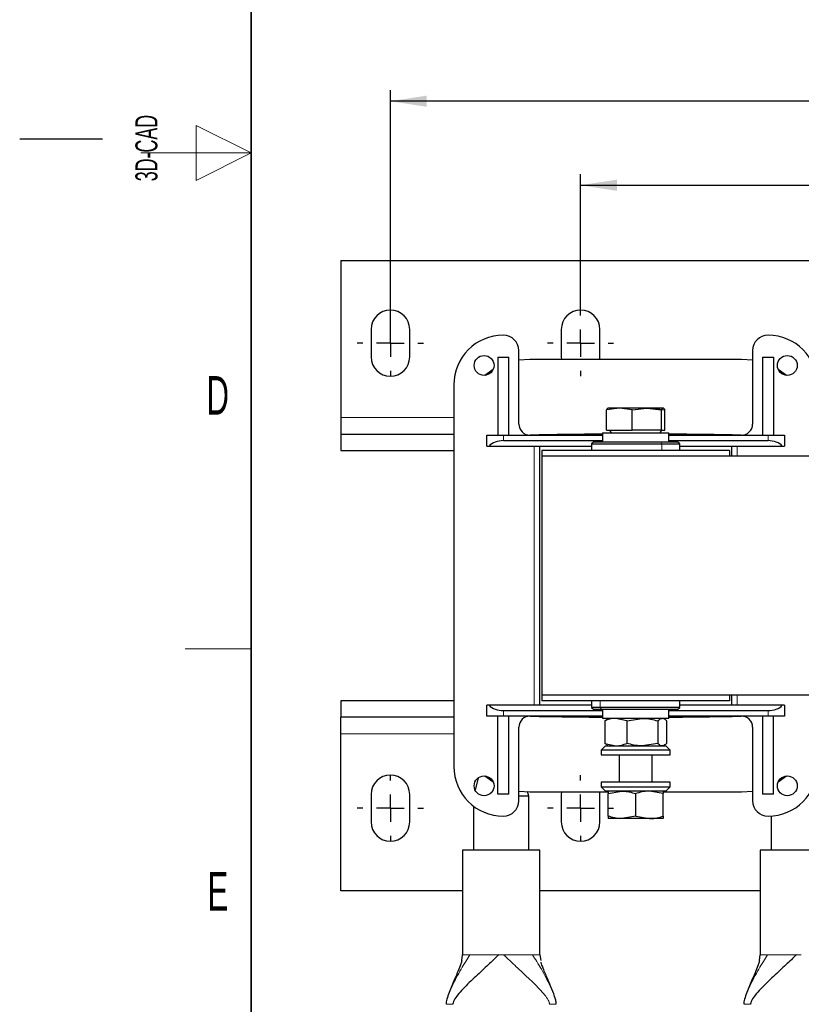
# Model space of a CAD drawing. Header units: millimetres. Extents: x 5 to 418, y 2 to 292.
# Tile 2 of 20: x 5 to 76, y 70 to 159. Entities that reach past the tile are written whole.
import ezdxf

# ---------------------------------------------------------------- set-up
doc = ezdxf.new("R2010")
doc.units = ezdxf.units.MM
doc.layers.add('SLD-0', color=7, linetype='Continuous')
doc.styles.add('SLDTEXTSTYLE0', font='TXT', dxfattribs={"width": 0.605})
doc.dimstyles.new('SLDDIMSTYLE0', dxfattribs={"dimtxt": 3.5, "dimasz": 3.302, "dimexe": 0, "dimexo": 0.0625, "dimgap": 0.875, "dimtad": 1, "dimlfac": 2, "dimrnd": 1e-09, "dimzin": 12, "dimdsep": 46, "dimtxsty": 'SLDTEXTSTYLE0', "dimsah": 1, "dimcen": 0.09, "dimadec": 0, "dimazin": 3, "dimtfac": 1, "dimtofl": 0, "dimtmove": 0, "dimatfit": 3, "dimfxl": 1, "dimfrac": 2, "dimtolj": 1, "dimtzin": 12, "dimarcsym": 0})

# ---------------------------------------------------------------- blocks, each defined once
blk = doc.blocks.new('SW_NOTE_0_2')
at = {"layer": 'SLD-0', "color": 0, "char_height": 2, "attachment_point": 1, "rotation": 90, "style": 'SLDTEXTSTYLE0'}
for s, insert in [('noch Dritten zugänglich gemacht werden, und sie darf durch den Empfänger oder', (0.422, 0)), ('Ohne unsere vorherige Zustimmung darf diese Zeichnung weder vervielfältigt,', (-2.578, 0)), ('Dritte auch nicht in anderer Weise missbräuchlich verwendet werden.', (3.422, 0))]:
    blk.add_mtext(s, dxfattribs=dict(at, insert=insert))
blk = doc.blocks.new('_D_4')
at = {"layer": 'SLD-0'}
for p, q in [((55.872, 132.989), (55.872, 145.318)), ((133.872, 131.239), (133.872, 145.318)), ((55.872, 144.318), (133.872, 144.318))]:
    blk.add_line(p, q, dxfattribs=at)
for points in [[(55.872, 144.318), (59.174, 143.81), (59.174, 144.826)], [(133.872, 144.318), (130.57, 144.826), (130.57, 143.81)]]:
    blk.add_solid(points, dxfattribs=at)
at = {"layer": 'SLD-0', "insert": (90.861, 148.829), "char_height": 3.5, "attachment_point": 1, "style": 'SLDTEXTSTYLE0'}
blk.add_mtext('156', dxfattribs=at)
blk = doc.blocks.new('_D_5')
at = {"layer": 'SLD-0'}
for p, q in [((38.622, 131.239), (38.622, 152.943)), ((151.122, 131.239), (151.122, 152.943)), ((151.122, 151.943), (38.622, 151.943))]:
    blk.add_line(p, q, dxfattribs=at)
for points in [[(38.622, 151.943), (41.924, 151.435), (41.924, 152.451)], [(151.122, 151.943), (147.82, 152.451), (147.82, 151.435)]]:
    blk.add_solid(points, dxfattribs=at)
at = {"layer": 'SLD-0', "insert": (90.861, 156.455), "char_height": 3.5, "attachment_point": 1, "style": 'SLDTEXTSTYLE0'}
blk.add_mtext('225', dxfattribs=at)
blk = doc.blocks.new('SW_CENTERMARKSYMBOL_0')
at = {"layer": 'SLD-0', "color": 0}
for p, q in [((0, 2.5), (0, 3)), ((0, 0), (0, 1.25)), ((-2.5, 0), (-3, 0)), ((0, 0), (-1.25, 0)), ((0, 0), (0, -1.25)), ((0, 0), (1.25, 0)), ((2.5, 0), (3, 0)), ((0, -2.5), (0, -3))]:
    blk.add_line(p, q, dxfattribs=at)
blk = doc.blocks.new('SW_CENTERMARKSYMBOL_3')
at = {"layer": 'SLD-0', "color": 0}
for p, q in [((0, 2.5), (0, 3)), ((0, 0), (0, 1.25)), ((-2.5, 0), (-3, 0)), ((0, 0), (-1.25, 0)), ((0, 0), (0, -1.25)), ((0, 0), (1.25, 0)), ((2.5, 0), (3, 0)), ((0, -2.5), (0, -3))]:
    blk.add_line(p, q, dxfattribs=at)
blk = doc.blocks.new('SW_CENTERMARKSYMBOL_5')
at = {"layer": 'SLD-0', "color": 0}
for p, q in [((0, 2.5), (0, 3)), ((0, 0), (0, 1.25)), ((-2.5, 0), (-3, 0)), ((0, 0), (-1.25, 0)), ((0, 0), (0, -1.25)), ((0, 0), (1.25, 0)), ((2.5, 0), (3, 0)), ((0, -2.5), (0, -3))]:
    blk.add_line(p, q, dxfattribs=at)
blk = doc.blocks.new('SW_CENTERMARKSYMBOL_8')
at = {"layer": 'SLD-0', "color": 0}
for p, q in [((0, 2.5), (0, 3)), ((0, 0), (0, 1.25)), ((-2.5, 0), (-3, 0)), ((0, 0), (-1.25, 0)), ((0, 0), (0, -1.25)), ((0, 0), (1.25, 0)), ((2.5, 0), (3, 0)), ((0, -2.5), (0, -3))]:
    blk.add_line(p, q, dxfattribs=at)

msp = doc.modelspace()

# ---------------------------------------------------------------- linework, layer by layer
at = {"color": 7, "linetype": 'Continuous', "lineweight": 25}
for p, q in [((34.1218, 137.4893), (34.1218, 123.2393)), ((34.1218, 137.4893), (155.6218, 137.4893)), ((36.8718, 131.2393), (36.8718, 128.7393)), ((40.3718, 128.7393), (40.3718, 131.2393)), ((54.1218, 131.2393), (54.1218, 128.7393)), ((57.6218, 128.7393), (57.6218, 131.2393)), ((48.3718, 128.7143), (49.3718, 128.7143)), ((48.3718, 128.7143), (48.3718, 121.6393)), ((49.3718, 121.6393), (49.3718, 128.7143)), ((50.2718, 122.6416), (50.2718, 129.3143)), ((54.1218, 128.7393), (54.1363, 128.5143)), ((57.6073, 128.5143), (57.6218, 128.7393)), ((71.4718, 129.3143), (71.4718, 122.6416)), ((72.3718, 128.7143), (72.3718, 121.6393)), ((72.3718, 128.7143), (73.3718, 128.7143)), ((73.3718, 128.7143), (73.3718, 121.6393)), ((51.2718, 128.5143), (50.2718, 128.437)), ((70.4718, 128.5143), (51.2718, 128.5143)), ((71.4718, 128.437), (70.4718, 128.5143)), ((47.9437, 127.5977), (47.1819, 127.0663)), ((74.5617, 127.0663), (73.7998, 127.5977)), ((44.3718, 126.2143), (44.3718, 91.5643)), ((59.392, 124.0893), (58.2286, 123.9486)), ((58.2286, 122.0893), (58.2286, 123.9486)), ((58.3718, 124.0893), (58.3566, 124.0838)), ((59.392, 124.0893), (58.3723, 124.0893)), ((61.8769, 124.0893), (59.392, 124.0893)), ((60.5553, 123.9486), (59.392, 124.0893)), ((60.5553, 123.9486), (61.8769, 124.0893)), ((60.5553, 122.0893), (60.5553, 123.9486)), ((61.8769, 124.0893), (63.1985, 123.9486)), ((63.3567, 124.0893), (61.8769, 124.0893)), ((62.3516, 124.0893), (63.515, 123.9486)), ((63.1985, 122.0893), (63.1985, 123.9486)), ((63.3869, 124.0838), (63.3718, 124.0893)), ((63.515, 122.0893), (63.515, 123.9486)), ((34.1218, 123.2393), (34.1218, 121.7393)), ((34.1218, 121.7393), (34.1218, 120.2393)), ((34.1218, 121.7393), (44.3718, 121.7393)), ((47.3718, 120.6393), (47.3718, 121.6393)), ((47.3718, 121.6393), (48.8718, 121.6393)), ((48.8718, 121.6393), (57.8718, 121.6393)), ((57.8718, 121.8393), (57.8718, 121.0393)), ((57.8718, 121.8393), (63.8718, 121.8393)), ((58.2286, 122.0893), (60.5553, 122.0893)), ((58.5074, 122.0893), (58.6518, 121.8393)), ((63.1985, 122.0893), (60.5553, 122.0893)), ((63.0918, 121.8393), (63.2361, 122.0893)), ((63.1985, 122.0893), (63.515, 122.0893)), ((63.8718, 121.0393), (63.8718, 121.8393)), ((63.8718, 121.6393), (72.8718, 121.6393)), ((72.8718, 121.6393), (74.3718, 121.6393)), ((74.3718, 121.6393), (74.3718, 120.6393)), ((47.3718, 120.6393), (47.5727, 120.6393)), ((47.5727, 120.6393), (56.8718, 120.6393)), ((48.8718, 121.1393), (57.8718, 121.1393)), ((52.1718, 97.1393), (52.1718, 120.6393)), ((57.0718, 121.0393), (56.8718, 120.8393)), ((56.8718, 120.8393), (56.8718, 120.2393)), ((56.8718, 120.8393), (63.2559, 120.8393)), ((57.0718, 121.0393), (63.1367, 121.0393)), ((63.1367, 121.0393), (64.6718, 121.0393)), ((63.2559, 120.8393), (64.8718, 120.8393)), ((63.8718, 121.1393), (72.8718, 121.1393)), ((64.8718, 120.8393), (64.6718, 121.0393)), ((64.8718, 120.2393), (64.8718, 120.8393)), ((64.8718, 120.6393), (74.1708, 120.6393)), ((69.5718, 120.6393), (69.5718, 119.7393)), ((74.1708, 120.6393), (74.3718, 120.6393)), ((34.1218, 120.2393), (44.3718, 120.2393)), ((52.3718, 120.2393), (52.3718, 119.7393)), ((69.3718, 120.2393), (52.3718, 120.2393)), ((52.3718, 119.7393), (52.3718, 98.0393)), ((137.3718, 119.7393), (52.3718, 119.7393)), ((69.3718, 120.2393), (69.3718, 119.7393)), ((34.1218, 97.5393), (34.1218, 96.0393)), ((44.3718, 97.5393), (34.1218, 97.5393)), ((52.3718, 98.0393), (52.3718, 97.5393)), ((137.3718, 98.0393), (52.3718, 98.0393)), ((69.3718, 97.5393), (52.3718, 97.5393)), ((56.8718, 97.5393), (56.8718, 96.9393)), ((64.8718, 96.9393), (64.8718, 97.5393)), ((69.3718, 98.0393), (69.3718, 97.5393)), ((69.5718, 98.0393), (69.5718, 97.1393)), ((47.3718, 96.1393), (47.3718, 97.1393)), ((47.5727, 97.1393), (47.3718, 97.1393)), ((56.8718, 97.1393), (47.5727, 97.1393)), ((48.8718, 96.6393), (57.8718, 96.6393)), ((56.8718, 96.9393), (57.0718, 96.7393)), ((57.6388, 96.9393), (56.8718, 96.9393)), ((57.8005, 96.7393), (57.0718, 96.7393)), ((64.8718, 96.9393), (57.6388, 96.9393)), ((64.6718, 96.7393), (57.8005, 96.7393)), ((57.8718, 96.7393), (57.8718, 95.9393)), ((63.8718, 95.9393), (63.8718, 96.7393)), ((63.8718, 96.6393), (72.8718, 96.6393)), ((64.6718, 96.7393), (64.8718, 96.9393)), ((74.1708, 97.1393), (64.8718, 97.1393)), ((74.3718, 97.1393), (74.1708, 97.1393)), ((74.3718, 97.1393), (74.3718, 96.1393)), ((44.3718, 96.0393), (34.1218, 96.0393)), ((34.1218, 94.5393), (34.1218, 96.0393)), ((48.8718, 96.1393), (47.3718, 96.1393)), ((48.3718, 89.0643), (48.3718, 96.1393)), ((57.8718, 96.1393), (48.8718, 96.1393)), ((49.3718, 89.0643), (49.3718, 96.1393)), ((63.8718, 95.9393), (57.8718, 95.9393)), ((58.0675, 95.716), (58.2722, 95.8564)), ((58.0675, 95.716), (58.0675, 93.6626)), ((58.3718, 95.9393), (58.2675, 95.8791)), ((60.063, 95.716), (59.0652, 95.9393)), ((60.063, 95.716), (61.4651, 95.9393)), ((60.063, 95.716), (60.063, 93.6626)), ((62.8672, 95.716), (62.8672, 93.6626)), ((63.4761, 95.8791), (63.3718, 95.9393)), ((63.6761, 95.716), (63.6761, 93.6626)), ((72.8718, 96.1393), (63.8718, 96.1393)), ((72.3718, 96.1393), (72.3718, 89.0643)), ((74.3718, 96.1393), (72.8718, 96.1393)), ((73.3718, 89.0643), (73.3718, 96.1393)), ((50.2718, 88.4643), (50.2718, 95.1371)), ((71.4718, 95.1371), (71.4718, 88.4643)), ((34.1218, 80.2893), (34.1218, 94.5393)), ((58.1468, 93.4393), (57.7468, 93.0393)), ((57.7468, 93.0393), (57.7468, 92.6393)), ((63.9968, 93.0393), (57.7468, 93.0393)), ((58.0675, 93.6626), (59.0652, 93.4393)), ((58.2722, 93.5223), (58.0675, 93.6626)), ((58.1468, 93.4393), (63.5968, 93.4393)), ((58.2675, 93.4996), (58.3718, 93.4393)), ((62.8672, 93.6626), (61.4651, 93.4393)), ((63.3718, 93.4393), (63.4761, 93.4996)), ((63.9968, 93.0393), (63.5968, 93.4393)), ((63.9968, 92.6393), (63.9968, 93.0393)), ((57.7468, 92.6393), (63.9968, 92.6393)), ((59.3718, 92.6393), (59.3718, 90.1393)), ((62.3718, 90.1393), (62.3718, 92.6393)), ((46.5824, 90.5196), (46.3113, 89.4445)), ((47.1819, 90.7123), (47.9437, 90.181)), ((73.7998, 90.181), (74.5617, 90.7123)), ((57.7468, 90.1393), (57.7468, 89.7393)), ((63.9968, 90.1393), (57.7468, 90.1393)), ((57.7468, 89.7393), (58.1468, 89.3393)), ((57.7468, 89.7393), (63.9968, 89.7393)), ((63.5968, 89.3393), (63.9968, 89.7393)), ((63.9968, 89.7393), (63.9968, 90.1393)), ((36.8718, 89.0393), (36.8718, 86.5393)), ((40.3718, 86.5393), (40.3718, 89.0393)), ((49.3718, 89.0643), (48.3718, 89.0643)), ((50.2718, 89.3417), (51.2718, 89.2643)), ((51.1717, 88.8893), (50.2718, 88.8893)), ((51.172, 88.8893), (51.0705, 89.2922)), ((51.1717, 83.9893), (51.1717, 88.9448)), ((51.2718, 89.2643), (58.3718, 89.2643)), ((54.1363, 89.2643), (54.1218, 89.0393)), ((54.1218, 89.0393), (54.1218, 86.5393)), ((57.6218, 89.0393), (57.6073, 89.2643)), ((57.6218, 86.5393), (57.6218, 89.0393)), ((63.5968, 89.3393), (58.1468, 89.3393)), ((58.3718, 89.116), (59.6218, 89.3393)), ((58.3718, 87.0626), (58.3718, 89.116)), ((60.8718, 87.0626), (60.8718, 89.116)), ((63.3718, 89.116), (62.1218, 89.3393)), ((63.3718, 89.2643), (70.4718, 89.2643)), ((63.3718, 87.0626), (63.3718, 89.116)), ((70.4718, 89.2643), (71.4718, 89.3417)), ((73.3718, 89.0643), (72.3718, 89.0643)), ((46.1717, 87.9644), (46.1717, 83.9893)), ((59.6218, 86.8393), (58.3718, 86.8393)), ((60.8718, 87.0626), (59.6218, 86.8393)), ((62.1218, 86.8393), (59.6218, 86.8393)), ((60.8718, 87.0626), (62.1218, 86.8393)), ((63.3718, 86.8393), (62.1218, 86.8393)), ((73.1718, 87.0744), (73.1718, 83.9893)), ((45.1717, 83.9893), (45.1717, 74.4828)), ((52.1717, 83.9893), (45.1717, 83.9893)), ((52.1717, 74.4828), (52.1717, 83.9893)), ((72.1718, 83.9893), (72.1718, 74.4828)), ((79.1718, 83.9893), (72.1718, 83.9893)), ((45.1717, 80.2893), (34.1218, 80.2893)), ((72.1718, 80.2893), (52.1717, 80.2893)), ((45.0983, 73.973), (45.1717, 74.4893)), ((52.1717, 74.4893), (52.26, 73.9741)), ((72.0983, 73.973), (72.1718, 74.4893))]:
    msp.add_line(p, q, dxfattribs=at)
at = {"color": 7, "linetype": 'Continuous', "lineweight": 18}
for p, q in [((34.1218, 123.2393), (44.3718, 123.2393)), ((48.8718, 121.6393), (48.8718, 121.1393)), ((72.8718, 121.6393), (72.8718, 121.1393)), ((51.6718, 97.1393), (51.6718, 120.6393)), ((63.1367, 121.0393), (63.2559, 120.8393)), ((63.2559, 120.2393), (63.2559, 120.8393)), ((70.0718, 120.6393), (70.0718, 119.7393)), ((57.6388, 97.5393), (57.6388, 96.9393)), ((70.0718, 98.0393), (70.0718, 97.1393)), ((48.8718, 96.1393), (48.8718, 96.6393)), ((57.8005, 96.7393), (57.6388, 96.9393)), ((72.8718, 96.1393), (72.8718, 96.6393)), ((44.3718, 94.5393), (34.1218, 94.5393)), ((45.7259, 74.4893), (45.8401, 74.4893)), ((48.4519, 74.4893), (48.8915, 74.4893)), ((51.5033, 74.4893), (51.6175, 74.4893)), ((72.726, 74.4893), (72.8402, 74.4893)), ((75.452, 74.4893), (75.8916, 74.4893))]:
    msp.add_line(p, q, dxfattribs=at)
at = {"color": 7, "linetype": 'Continuous', "lineweight": 25}
for centre in [(47.1218, 127.9643), (74.6218, 127.9643), (47.1218, 89.8143), (74.6218, 89.8143)]:
    msp.add_circle(centre, 0.9, dxfattribs=at)
for centre, radius, start, end in [((38.6218, 131.2393), 1.75, 0, 180), ((55.8718, 131.2393), 1.75, 0, 180), ((48.8718, 126.2143), 4.5, 90, 180), ((48.8718, 129.3143), 1.4, 0, 90), ((72.8718, 129.3143), 1.4, 90, 180), ((72.8718, 126.2143), 4.5, 0, 90), ((38.6218, 128.7393), 1.75, 180, 0), ((51.2718, 122.6416), 1, 180, 271.166654), ((70.4718, 122.6416), 1, 268.833346, 0), ((60.8718, -348.7607), 470.5, 90.365332, 91.166654), ((60.8718, -348.7607), 470.5, 88.833346, 89.634668), ((51.2718, 95.1371), 1, 88.833346, 180), ((60.8718, 566.5393), 470.5, 268.833346, 269.634668), ((60.8718, 566.5393), 470.5, 270.365332, 271.166654), ((70.4718, 95.1371), 1, 0, 91.166654), ((48.8718, 91.5643), 4.5, 180, 270), ((72.8718, 91.5643), 4.5, 270, 0), ((38.6218, 89.0393), 1.75, 0, 180), ((48.8718, 88.4643), 1.4, 270, 0), ((72.8718, 88.4643), 1.4, 180, 270), ((38.6218, 86.5393), 1.75, 180, 0), ((55.8718, 86.5393), 1.75, 180, 0)]:
    msp.add_arc(centre, radius, start, end, dxfattribs=at)
for centre, start_param, end_param in [((48.8718, 120.1393), 1.5707963, 2.6179939), ((72.8718, 120.1393), 0.5235988, 1.5707963), ((48.8718, 97.6393), 3.6651914, 4.712389), ((72.8718, 97.6393), 4.712389, 5.7595865)]:
    msp.add_ellipse(centre, major_axis=(1.5, 0), ratio=0.6666667, start_param=start_param, end_param=end_param, dxfattribs=at)
for points, knots in [([(58.3869, 124.0893), (58.3468, 124.0736), (58.2937, 124.0527), (58.2414, 123.9691), (58.2286, 123.9486)], [0, 0, 0, 0, 0.7546146, 1, 1, 1, 1]), ([(63.3567, 124.0893), (63.3167, 124.0736), (63.2636, 124.0527), (63.2113, 123.9691), (63.1985, 123.9486)], [0, 0, 0, 0, 0.7546146, 1, 1, 1, 1]), ([(63.515, 123.9486), (63.5133, 123.9513), (63.4612, 124.0375), (63.4081, 124.0638), (63.3567, 124.0893)], [0, 0, 0, 0, 0.0314494, 1, 1, 1, 1]), ([(59.0652, 95.9393), (59.0416, 95.9391), (58.7047, 95.9359), (58.3745, 95.822), (58.0675, 95.716)], [0, 0, 0, 0, 0.07020058, 1, 1, 1, 1]), ([(61.4651, 95.9393), (61.4983, 95.9391), (61.9718, 95.9359), (62.4358, 95.822), (62.8672, 95.716)], [0, 0, 0, 0, 0.0702006, 1, 1, 1, 1]), ([(62.8672, 95.716), (62.968, 95.8061), (63.1014, 95.9254), (63.2382, 95.9366), (63.2717, 95.9393)], [0, 0, 0, 0, 0.7556342, 1, 1, 1, 1]), ([(63.4721, 95.8509), (63.5104, 95.8391), (63.5797, 95.8177), (63.6463, 95.7475), (63.6761, 95.716)], [0, 0, 0, 0, 0.5525576, 1, 1, 1, 1]), ([(59.0652, 93.4393), (59.0889, 93.4396), (59.4258, 93.4427), (59.756, 93.5567), (60.063, 93.6626)], [0, 0, 0, 0, 0.0702006, 1, 1, 1, 1]), ([(61.4651, 93.4393), (61.4319, 93.4396), (60.9584, 93.4427), (60.4944, 93.5567), (60.063, 93.6626)], [0, 0, 0, 0, 0.0702006, 1, 1, 1, 1]), ([(63.2717, 93.4393), (63.2382, 93.4421), (63.1014, 93.4533), (62.968, 93.5725), (62.8672, 93.6626)], [0, 0, 0, 0, 0.2443658, 1, 1, 1, 1]), ([(63.6761, 93.6626), (63.6462, 93.6328), (63.5144, 93.5014), (63.3775, 93.4664), (63.2717, 93.4393)], [0, 0, 0, 0, 0.2269026, 1, 1, 1, 1]), ([(58.3718, 89.3393), (58.3718, 89.3366), (58.3718, 89.3254), (58.3718, 89.2061), (58.3718, 89.116)], [0, 0, 0, 0, 0.2443658, 1, 1, 1, 1]), ([(59.6218, 89.3393), (59.6514, 89.3391), (60.0735, 89.3359), (60.4872, 89.222), (60.8718, 89.116)], [0, 0, 0, 0, 0.0702006, 1, 1, 1, 1]), ([(62.1218, 89.3393), (62.0922, 89.3391), (61.67, 89.3359), (61.2564, 89.222), (60.8718, 89.116)], [0, 0, 0, 0, 0.0702006, 1, 1, 1, 1]), ([(63.3718, 89.3393), (63.3718, 89.3366), (63.3718, 89.3254), (63.3718, 89.2061), (63.3718, 89.116)], [0, 0, 0, 0, 0.24436583, 1, 1, 1, 1]), ([(59.6218, 86.8393), (59.5922, 86.8396), (59.17, 86.8427), (58.7564, 86.9567), (58.3718, 87.0626)], [0, 0, 0, 0, 0.0702006, 1, 1, 1, 1]), ([(58.3718, 87.0626), (58.3718, 86.9725), (58.3718, 86.8533), (58.3718, 86.8421), (58.3718, 86.8393)], [0, 0, 0, 0, 0.7556342, 1, 1, 1, 1]), ([(62.1218, 86.8393), (62.1514, 86.8396), (62.5735, 86.8427), (62.9872, 86.9567), (63.3718, 87.0626)], [0, 0, 0, 0, 0.0702006, 1, 1, 1, 1]), ([(63.3718, 87.0626), (63.3718, 86.9725), (63.3718, 86.8533), (63.3718, 86.8421), (63.3718, 86.8393)], [0, 0, 0, 0, 0.7556342, 1, 1, 1, 1]), ([(48.4519, 74.4893), (48.2947, 74.335), (47.9513, 73.9979), (47.4577, 73.5369), (46.915, 73.0334), (46.348, 72.5071), (45.7576, 71.9449), (45.2111, 71.397), (44.7534, 70.8816), (44.4591, 70.4854), (44.3266, 70.2031), (44.2926, 70.0669), (44.2897, 70.0136), (44.2884, 69.9893)], [0, 0, 0, 0, 0.07817512, 0.17080517, 0.2771574, 0.41464436, 0.55698126, 0.71230435, 0.84664485, 0.94559162, 0.98127761, 0.99145798, 1, 1, 1, 1]), ([(75.452, 74.4893), (75.2948, 74.335), (74.9514, 73.9979), (74.4577, 73.5369), (73.915, 73.0334), (73.3481, 72.5071), (72.7577, 71.9449), (72.2112, 71.397), (71.7535, 70.8816), (71.4592, 70.4854), (71.3267, 70.2031), (71.2927, 70.0669), (71.2898, 70.0136), (71.2885, 69.9893)], [0, 0, 0, 0, 0.07817512, 0.17080517, 0.2771574, 0.41464436, 0.55698126, 0.71230435, 0.84664485, 0.94559162, 0.98127761, 0.99145798, 1, 1, 1, 1]), ([(45.1072, 73.9736), (45.0752, 73.8664), (44.973, 73.5249), (44.7444, 72.9552), (44.3793, 72.1046), (44.0264, 71.2885), (43.7825, 70.5982), (43.7014, 70.2635), (43.6758, 70.0995), (43.673, 70.0242), (43.6717, 69.9893)], [0, 0, 0, 0, 0.0683016, 0.2176176, 0.4254392, 0.7518757, 0.8977864, 0.955479, 0.9793531, 1, 1, 1, 1]), ([(53.6717, 69.9893), (53.6702, 70.0242), (53.663, 70.1965), (53.5363, 70.6898), (53.2754, 71.3817), (52.891, 72.2751), (52.5684, 73.0265), (52.3631, 73.5588), (52.3044, 73.7521), (52.2898, 73.8004)], [0, 0, 0, 0, 0.0214564, 0.1059283, 0.3421868, 0.5967274, 0.8713549, 0.9678498, 1, 1, 1, 1]), ([(72.1073, 73.9736), (72.0753, 73.8664), (71.9731, 73.5249), (71.7445, 72.9552), (71.3793, 72.1046), (71.0265, 71.2885), (70.7826, 70.5982), (70.7015, 70.2635), (70.6759, 70.0995), (70.6731, 70.0242), (70.6718, 69.9893)], [0, 0, 0, 0, 0.06830157, 0.21761757, 0.42543919, 0.75187574, 0.89778645, 0.955479, 0.97935314, 1, 1, 1, 1])]:
    msp.add_open_spline(points, degree=3, knots=knots, dxfattribs=at)
at = {"color": 7, "linetype": 'Continuous', "lineweight": 18}
for points, knots in [([(43.6717, 69.9893), (43.674, 70.0349), (43.6794, 70.1387), (43.7191, 70.3352), (43.8221, 70.6986), (44.0169, 71.19), (44.2933, 71.7944), (44.6295, 72.457), (45.0139, 73.1541), (45.4098, 73.8302), (45.707, 74.2854), (45.8401, 74.4893)], [0, 0, 0, 0, 0.01956634, 0.04455426, 0.09575986, 0.2199213, 0.35737133, 0.50893446, 0.69261253, 0.86230746, 1, 1, 1, 1]), ([(53.055, 69.9893), (53.0528, 70.0208), (53.0477, 70.092), (53.0077, 70.2203), (52.8787, 70.4951), (52.5893, 70.8814), (52.1326, 71.397), (51.537, 71.9937), (50.8469, 72.6465), (50.1417, 73.2995), (49.4945, 73.8994), (49.0789, 74.3059), (48.8915, 74.4893)], [0, 0, 0, 0, 0.0110996, 0.0251122, 0.0544434, 0.1534189, 0.2877984, 0.4431666, 0.623911, 0.7927961, 0.9065374, 1, 1, 1, 1]), ([(53.6717, 69.9893), (53.6694, 70.0349), (53.664, 70.1387), (53.6244, 70.3352), (53.5213, 70.6986), (53.3265, 71.19), (53.0501, 71.7944), (52.7139, 72.457), (52.3295, 73.1541), (51.9336, 73.8302), (51.6364, 74.2854), (51.5033, 74.4893)], [0, 0, 0, 0, 0.0195663, 0.0445543, 0.0957599, 0.2199213, 0.3573713, 0.5089345, 0.6926125, 0.8623075, 1, 1, 1, 1]), ([(70.6718, 69.9893), (70.6741, 70.0349), (70.6794, 70.1387), (70.7191, 70.3352), (70.8222, 70.6986), (71.017, 71.19), (71.2934, 71.7944), (71.6296, 72.457), (72.014, 73.1541), (72.4099, 73.8302), (72.7071, 74.2854), (72.8402, 74.4893)], [0, 0, 0, 0, 0.0195663, 0.0445543, 0.0957599, 0.2199213, 0.3573713, 0.5089345, 0.6926125, 0.8623075, 1, 1, 1, 1])]:
    msp.add_open_spline(points, degree=3, knots=knots, dxfattribs=at)
for points in [[(45.1717, 74.4893), (45.1962, 74.4893), (45.2453, 74.4893), (45.5657, 74.4893), (45.7259, 74.4893)], [(45.8401, 74.4893), (46.0042, 74.4893), (46.3322, 74.4893), (46.9737, 74.4893), (47.6864, 74.4893), (48.1968, 74.4893), (48.4519, 74.4893)], [(48.8915, 74.4893), (49.1466, 74.4893), (49.657, 74.4893), (50.3697, 74.4893), (51.0112, 74.4893), (51.3392, 74.4893), (51.5033, 74.4893)], [(51.6175, 74.4893), (51.7777, 74.4893), (52.0981, 74.4893), (52.1472, 74.4893), (52.1717, 74.4893)], [(72.1718, 74.4893), (72.1963, 74.4893), (72.2453, 74.4893), (72.5658, 74.4893), (72.726, 74.4893)], [(72.8402, 74.4893), (73.0042, 74.4893), (73.3323, 74.4893), (73.9738, 74.4893), (74.6865, 74.4893), (75.1969, 74.4893), (75.452, 74.4893)], [(44.2884, 69.9893), (44.2262, 69.9893), (44.1018, 69.9893), (43.9331, 69.9893), (43.7929, 69.9893), (43.7387, 69.9893), (43.7116, 69.9893)], [(53.6318, 69.9893), (53.6047, 69.9893), (53.5505, 69.9893), (53.4103, 69.9893), (53.2416, 69.9893), (53.1172, 69.9893), (53.055, 69.9893)], [(71.2885, 69.9893), (71.2263, 69.9893), (71.1019, 69.9893), (70.9332, 69.9893), (70.793, 69.9893), (70.7388, 69.9893), (70.7117, 69.9893)]]:
    msp.add_open_spline(points, degree=3, dxfattribs=at)
at = {"layer": 'SLD-0', "lineweight": 35}
msp.add_line((26, 282.5), (26, 12), dxfattribs=at)
at = {"layer": 'SLD-0', "lineweight": 18}
for p, q in [((26, 147.25), (21, 149.75)), ((21, 149.75), (21, 144.75)), ((16, 147.25), (26, 147.25)), ((21, 144.75), (26, 147.25)), ((20, 102.25), (26, 102.25))]:
    msp.add_line(p, q, dxfattribs=at)
at = {"layer": 'SLD-0'}
msp.add_line((12.5, 148.5), (5, 148.5), dxfattribs=at)

# ---------------------------------------------------------------- block references
for name, p in [('SW_CENTERMARKSYMBOL_0', (38.6218, 129.9893)), ('SW_CENTERMARKSYMBOL_5', (55.8718, 129.9893)), ('SW_NOTE_0_2', (11.808, 7.2381)), ('SW_CENTERMARKSYMBOL_8', (38.6218, 87.7893)), ('SW_CENTERMARKSYMBOL_3', (55.8718, 87.7893))]:
    msp.add_blockref(name, p, dxfattribs=at)

# ---------------------------------------------------------------- texts
at = {"layer": 'SLD-0', "insert": (15.4939, 144.6806), "char_height": 2, "attachment_point": 1, "rotation": 90, "style": 'SLDTEXTSTYLE0'}
msp.add_mtext('3D-CAD', dxfattribs=at)
at = {"layer": 'SLD-0', "char_height": 3.5, "attachment_point": 2, "style": 'SLDTEXTSTYLE0'}
for s, insert in [('D', (22.9597, 127.0011)), ('E', (22.9816, 82.0011))]:
    msp.add_mtext(s, dxfattribs=dict(at, insert=insert))

# ---------------------------------------------------------------- dimensions: what is measured, and where the dimension line sits
at = {"layer": 'SLD-0'}
for base, p1, p2, picture, middle in [((38.6218, 151.9432), (151.1218, 131.2393), (38.6218, 131.2393), '_D_5', (94.8718, 151.9432)), ((133.8718, 144.3176), (55.8718, 132.9893), (133.8718, 131.2393), '_D_4', (94.8718, 144.3176))]:
    dim = msp.add_linear_dim(base=base, p1=p1, p2=p2, dimstyle='SLDDIMSTYLE0', dxfattribs=at)
    dim.commit()
    dim.dimension.update_dxf_attribs({"geometry": picture, "text_midpoint": middle, "dimtype": 160})

doc.saveas('drawing.dxf')
